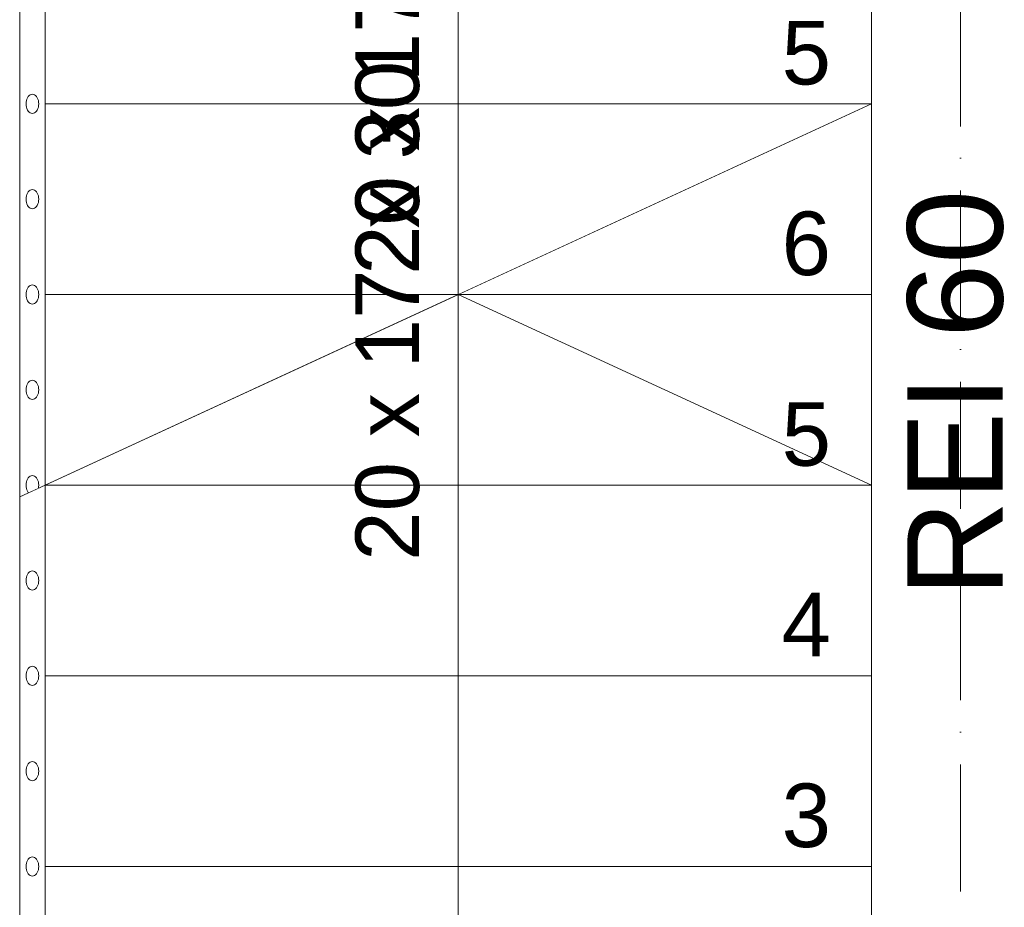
# Model space of a CAD drawing. Header units: millimetres. Extents: x 1700 to 4670, y 990 to 3874.
# Tile 92 of 110: x 2947 to 3102, y 2380 to 2520. Entities that reach past the tile are written whole.
import ezdxf

# ---------------------------------------------------------------- set-up
doc = ezdxf.new("R2010")
doc.units = ezdxf.units.MM
doc.linetypes.add('Kropki i Kreski', pattern=[300, 200, -50, 0, -50])
doc.linetypes.add('Wipeout_Contour', pattern=[1000, 0, -1000])
doc.layers.add('Nowe_250-A Schody Pochylnie', color=7, linetype='Continuous')
doc.layers.add('Nowe_260-A Balustrady', color=7, linetype='Continuous')
for name, color, linetype, lineweight in [('Nowe_250-A Schody Pochylnie_Nr_pióra__1', 7, 'Continuous', 13), ('Nowe_250-A Schody Pochylnie_Nr_pióra__11', 7, 'Continuous', 13), ('Nowe_250-A Schody Pochylnie_Nr_pióra__71', 7, 'Continuous', 13), ('Nowe_260-A Balustrady_Nr_pióra__91', 7, 'Continuous', 13), ('Nowe_410-K Osie_Nr_pióra__18', 9, 'Continuous', 13), ('Nowe_830-G Teksty Etykiety_Nr_pióra__1', 7, 'Continuous', 13)]:
    doc.layers.add(name, color=color, linetype=linetype, lineweight=lineweight)
doc.styles.add('STYL_AUTOMATYCZNY_1', font='txt')
doc.styles.add('STYL_AUTOMATYCZNY_3', font='txt')

msp = doc.modelspace()

# ---------------------------------------------------------------- linework, layer by layer
at = {"layer": 'Nowe_410-K Osie_Nr_pióra__18', "color": 9, "linetype": 'Kropki i Kreski', "lineweight": 13, "ltscale": 0.1}
msp.add_line((3094.79, 3004.46), (3094.79, 1093.85), dxfattribs=at)

# ---------------------------------------------------------------- texts
at = {"layer": 'Nowe_830-G Teksty Etykiety_Nr_pióra__1', "color": 252, "linetype": 'Continuous', "lineweight": 13, "insert": (3086.43, 2460.86), "char_height": 15, "attachment_point": 2, "rotation": 90, "style": 'STYL_AUTOMATYCZNY_3'}
msp.add_mtext('\\A1;{\\pqc;\\fArial|b0|i0|c238|p0;\\W1.000000;REI 60}', dxfattribs=at)

# ---------------------------------------------------------------- wipeouts: each hides what was drawn before it
at = {"color": 252, "linetype": 'Wipeout_Contour', "lineweight": 0, "ltscale": 39029.798399}
msp.add_wipeout([(2946.79, 2386.41), (2950.79, 2386.41), (2950.79, 2656.41), (2946.79, 2652.41)], dxfattribs=at).dxf.layer = 'Nowe_260-A Balustrady'

# ---------------------------------------------------------------- next in the draw order: linework, layer by layer
at = {"layer": 'Nowe_260-A Balustrady_Nr_pióra__91', "color": 252, "linetype": 'Continuous', "lineweight": 13}
for p, q in [((2950.79, 2386.41), (2950.79, 2656.41)), ((2946.79, 2652.41), (2946.79, 2386.41)), ((2946.79, 2386.41), (2950.79, 2386.41))]:
    msp.add_line(p, q, dxfattribs=at)

# ---------------------------------------------------------------- next in the draw order: wipeouts: each hides what was drawn before it
at = {"color": 252, "linetype": 'Wipeout_Contour', "lineweight": 0, "ltscale": 349843.348849}
msp.add_wipeout([(2949.79, 2506.41), (2949.77, 2506.67), (2949.73, 2506.92), (2949.65, 2507.16), (2949.55, 2507.37), (2949.43, 2507.56), (2949.29, 2507.71), (2949.13, 2507.82), (2948.96, 2507.88), (2948.79, 2507.91), (2948.61, 2507.88), (2948.44, 2507.82), (2948.29, 2507.71), (2948.14, 2507.56), (2948.02, 2507.37), (2947.92, 2507.16), (2947.85, 2506.92), (2947.8, 2506.67), (2947.79, 2506.41), (2947.8, 2506.15), (2947.85, 2505.89), (2947.92, 2505.66), (2948.02, 2505.44), (2948.14, 2505.26), (2948.29, 2505.11), (2948.44, 2505), (2948.61, 2504.93), (2948.79, 2504.91), (2948.96, 2504.93), (2949.13, 2505), (2949.29, 2505.11), (2949.43, 2505.26), (2949.55, 2505.44), (2949.65, 2505.66), (2949.73, 2505.89), (2949.77, 2506.15)], dxfattribs=at).dxf.layer = 'Nowe_260-A Balustrady'
at = {"color": 252, "linetype": 'Wipeout_Contour', "lineweight": 0, "ltscale": 351619.783133}
msp.add_wipeout([(2949.79, 2491.41), (2949.77, 2491.67), (2949.73, 2491.92), (2949.65, 2492.16), (2949.55, 2492.37), (2949.43, 2492.56), (2949.29, 2492.71), (2949.13, 2492.82), (2948.96, 2492.88), (2948.79, 2492.91), (2948.61, 2492.88), (2948.44, 2492.82), (2948.29, 2492.71), (2948.14, 2492.56), (2948.02, 2492.37), (2947.92, 2492.16), (2947.85, 2491.92), (2947.8, 2491.67), (2947.79, 2491.41), (2947.8, 2491.15), (2947.85, 2490.89), (2947.92, 2490.66), (2948.02, 2490.44), (2948.14, 2490.26), (2948.29, 2490.11), (2948.44, 2490), (2948.61, 2489.93), (2948.79, 2489.91), (2948.96, 2489.93), (2949.13, 2490), (2949.29, 2490.11), (2949.43, 2490.26), (2949.55, 2490.44), (2949.65, 2490.66), (2949.73, 2490.89), (2949.77, 2491.15)], dxfattribs=at).dxf.layer = 'Nowe_260-A Balustrady'
at = {"color": 252, "linetype": 'Wipeout_Contour', "lineweight": 0, "ltscale": 353469.79365}
msp.add_wipeout([(2949.79, 2476.41), (2949.77, 2476.67), (2949.73, 2476.92), (2949.65, 2477.16), (2949.55, 2477.37), (2949.43, 2477.56), (2949.29, 2477.71), (2949.13, 2477.82), (2948.96, 2477.88), (2948.79, 2477.91), (2948.61, 2477.88), (2948.44, 2477.82), (2948.29, 2477.71), (2948.14, 2477.56), (2948.02, 2477.37), (2947.92, 2477.16), (2947.85, 2476.92), (2947.8, 2476.67), (2947.79, 2476.41), (2947.8, 2476.15), (2947.85, 2475.89), (2947.92, 2475.66), (2948.02, 2475.44), (2948.14, 2475.26), (2948.29, 2475.11), (2948.44, 2475), (2948.61, 2474.93), (2948.79, 2474.91), (2948.96, 2474.93), (2949.13, 2475), (2949.29, 2475.11), (2949.43, 2475.26), (2949.55, 2475.44), (2949.65, 2475.66), (2949.73, 2475.89), (2949.77, 2476.15)], dxfattribs=at).dxf.layer = 'Nowe_260-A Balustrady'
at = {"color": 252, "linetype": 'Wipeout_Contour', "lineweight": 0, "ltscale": 355392.231393}
msp.add_wipeout([(2949.79, 2461.41), (2949.77, 2461.67), (2949.73, 2461.92), (2949.65, 2462.16), (2949.55, 2462.37), (2949.43, 2462.56), (2949.29, 2462.71), (2949.13, 2462.82), (2948.96, 2462.88), (2948.79, 2462.91), (2948.61, 2462.88), (2948.44, 2462.82), (2948.29, 2462.71), (2948.14, 2462.56), (2948.02, 2462.37), (2947.92, 2462.16), (2947.85, 2461.92), (2947.8, 2461.67), (2947.79, 2461.41), (2947.8, 2461.15), (2947.85, 2460.89), (2947.92, 2460.66), (2948.02, 2460.44), (2948.14, 2460.26), (2948.29, 2460.11), (2948.44, 2460), (2948.61, 2459.93), (2948.79, 2459.91), (2948.96, 2459.93), (2949.13, 2460), (2949.29, 2460.11), (2949.43, 2460.26), (2949.55, 2460.44), (2949.65, 2460.66), (2949.73, 2460.89), (2949.77, 2461.15)], dxfattribs=at).dxf.layer = 'Nowe_260-A Balustrady'
at = {"color": 252, "linetype": 'Wipeout_Contour', "lineweight": 0, "ltscale": 357385.927572}
msp.add_wipeout([(2949.79, 2446.41), (2949.77, 2446.67), (2949.73, 2446.92), (2949.65, 2447.16), (2949.55, 2447.37), (2949.43, 2447.56), (2949.29, 2447.71), (2949.13, 2447.82), (2948.96, 2447.88), (2948.79, 2447.91), (2948.61, 2447.88), (2948.44, 2447.82), (2948.29, 2447.71), (2948.14, 2447.56), (2948.02, 2447.37), (2947.92, 2447.16), (2947.85, 2446.92), (2947.8, 2446.67), (2947.79, 2446.41), (2947.8, 2446.15), (2947.85, 2445.89), (2947.92, 2445.66), (2948.02, 2445.44), (2948.14, 2445.26), (2948.29, 2445.11), (2948.44, 2445), (2948.61, 2444.93), (2948.79, 2444.91), (2948.96, 2444.93), (2949.13, 2445), (2949.29, 2445.11), (2949.43, 2445.26), (2949.55, 2445.44), (2949.65, 2445.66), (2949.73, 2445.89), (2949.77, 2446.15)], dxfattribs=at).dxf.layer = 'Nowe_260-A Balustrady'
at = {"color": 252, "linetype": 'Wipeout_Contour', "lineweight": 0, "ltscale": 359449.696482}
msp.add_wipeout([(2949.79, 2431.41), (2949.77, 2431.67), (2949.73, 2431.92), (2949.65, 2432.16), (2949.55, 2432.37), (2949.43, 2432.56), (2949.29, 2432.71), (2949.13, 2432.82), (2948.96, 2432.88), (2948.79, 2432.91), (2948.61, 2432.88), (2948.44, 2432.82), (2948.29, 2432.71), (2948.14, 2432.56), (2948.02, 2432.37), (2947.92, 2432.16), (2947.85, 2431.92), (2947.8, 2431.67), (2947.79, 2431.41), (2947.8, 2431.15), (2947.85, 2430.89), (2947.92, 2430.66), (2948.02, 2430.44), (2948.14, 2430.26), (2948.29, 2430.11), (2948.44, 2430), (2948.61, 2429.93), (2948.79, 2429.91), (2948.96, 2429.93), (2949.13, 2430), (2949.29, 2430.11), (2949.43, 2430.26), (2949.55, 2430.44), (2949.65, 2430.66), (2949.73, 2430.89), (2949.77, 2431.15)], dxfattribs=at).dxf.layer = 'Nowe_260-A Balustrady'
at = {"color": 252, "linetype": 'Wipeout_Contour', "lineweight": 0, "ltscale": 361582.338285}
msp.add_wipeout([(2949.79, 2416.41), (2949.77, 2416.67), (2949.73, 2416.92), (2949.65, 2417.16), (2949.55, 2417.37), (2949.43, 2417.56), (2949.29, 2417.71), (2949.13, 2417.82), (2948.96, 2417.88), (2948.79, 2417.91), (2948.61, 2417.88), (2948.44, 2417.82), (2948.29, 2417.71), (2948.14, 2417.56), (2948.02, 2417.37), (2947.92, 2417.16), (2947.85, 2416.92), (2947.8, 2416.67), (2947.79, 2416.41), (2947.8, 2416.15), (2947.85, 2415.89), (2947.92, 2415.66), (2948.02, 2415.44), (2948.14, 2415.26), (2948.29, 2415.11), (2948.44, 2415), (2948.61, 2414.93), (2948.79, 2414.91), (2948.96, 2414.93), (2949.13, 2415), (2949.29, 2415.11), (2949.43, 2415.26), (2949.55, 2415.44), (2949.65, 2415.66), (2949.73, 2415.89), (2949.77, 2416.15)], dxfattribs=at).dxf.layer = 'Nowe_260-A Balustrady'
at = {"color": 252, "linetype": 'Wipeout_Contour', "lineweight": 0, "ltscale": 363782.641703}
msp.add_wipeout([(2949.79, 2401.41), (2949.77, 2401.67), (2949.73, 2401.92), (2949.65, 2402.16), (2949.55, 2402.37), (2949.43, 2402.56), (2949.29, 2402.71), (2949.13, 2402.82), (2948.96, 2402.88), (2948.79, 2402.91), (2948.61, 2402.88), (2948.44, 2402.82), (2948.29, 2402.71), (2948.14, 2402.56), (2948.02, 2402.37), (2947.92, 2402.16), (2947.85, 2401.92), (2947.8, 2401.67), (2947.79, 2401.41), (2947.8, 2401.15), (2947.85, 2400.89), (2947.92, 2400.66), (2948.02, 2400.44), (2948.14, 2400.26), (2948.29, 2400.11), (2948.44, 2400), (2948.61, 2399.93), (2948.79, 2399.91), (2948.96, 2399.93), (2949.13, 2400), (2949.29, 2400.11), (2949.43, 2400.26), (2949.55, 2400.44), (2949.65, 2400.66), (2949.73, 2400.89), (2949.77, 2401.15)], dxfattribs=at).dxf.layer = 'Nowe_260-A Balustrady'

# ---------------------------------------------------------------- next in the draw order: linework, layer by layer
at = {"layer": 'Nowe_260-A Balustrady_Nr_pióra__91', "color": 252, "linetype": 'Continuous', "lineweight": 13, "flags": 128}
for points in [[(2949.79, 2506.41), (2949.77, 2506.67), (2949.73, 2506.92), (2949.65, 2507.16), (2949.55, 2507.37), (2949.43, 2507.56), (2949.29, 2507.71), (2949.13, 2507.82), (2948.96, 2507.88), (2948.79, 2507.91), (2948.61, 2507.88), (2948.44, 2507.82), (2948.29, 2507.71), (2948.14, 2507.56), (2948.02, 2507.37), (2947.92, 2507.16), (2947.85, 2506.92), (2947.8, 2506.67), (2947.79, 2506.41), (2947.8, 2506.15), (2947.85, 2505.89), (2947.92, 2505.66), (2948.02, 2505.44), (2948.14, 2505.26), (2948.29, 2505.11), (2948.44, 2505), (2948.61, 2504.93), (2948.79, 2504.91), (2948.96, 2504.93), (2949.13, 2505), (2949.29, 2505.11), (2949.43, 2505.26), (2949.55, 2505.44), (2949.65, 2505.66), (2949.73, 2505.89), (2949.77, 2506.15)], [(2949.79, 2491.41), (2949.77, 2491.67), (2949.73, 2491.92), (2949.65, 2492.16), (2949.55, 2492.37), (2949.43, 2492.56), (2949.29, 2492.71), (2949.13, 2492.82), (2948.96, 2492.88), (2948.79, 2492.91), (2948.61, 2492.88), (2948.44, 2492.82), (2948.29, 2492.71), (2948.14, 2492.56), (2948.02, 2492.37), (2947.92, 2492.16), (2947.85, 2491.92), (2947.8, 2491.67), (2947.79, 2491.41), (2947.8, 2491.15), (2947.85, 2490.89), (2947.92, 2490.66), (2948.02, 2490.44), (2948.14, 2490.26), (2948.29, 2490.11), (2948.44, 2490), (2948.61, 2489.93), (2948.79, 2489.91), (2948.96, 2489.93), (2949.13, 2490), (2949.29, 2490.11), (2949.43, 2490.26), (2949.55, 2490.44), (2949.65, 2490.66), (2949.73, 2490.89), (2949.77, 2491.15)], [(2949.79, 2476.41), (2949.77, 2476.67), (2949.73, 2476.92), (2949.65, 2477.16), (2949.55, 2477.37), (2949.43, 2477.56), (2949.29, 2477.71), (2949.13, 2477.82), (2948.96, 2477.88), (2948.79, 2477.91), (2948.61, 2477.88), (2948.44, 2477.82), (2948.29, 2477.71), (2948.14, 2477.56), (2948.02, 2477.37), (2947.92, 2477.16), (2947.85, 2476.92), (2947.8, 2476.67), (2947.79, 2476.41), (2947.8, 2476.15), (2947.85, 2475.89), (2947.92, 2475.66), (2948.02, 2475.44), (2948.14, 2475.26), (2948.29, 2475.11), (2948.44, 2475), (2948.61, 2474.93), (2948.79, 2474.91), (2948.96, 2474.93), (2949.13, 2475), (2949.29, 2475.11), (2949.43, 2475.26), (2949.55, 2475.44), (2949.65, 2475.66), (2949.73, 2475.89), (2949.77, 2476.15)], [(2949.79, 2461.41), (2949.77, 2461.67), (2949.73, 2461.92), (2949.65, 2462.16), (2949.55, 2462.37), (2949.43, 2462.56), (2949.29, 2462.71), (2949.13, 2462.82), (2948.96, 2462.88), (2948.79, 2462.91), (2948.61, 2462.88), (2948.44, 2462.82), (2948.29, 2462.71), (2948.14, 2462.56), (2948.02, 2462.37), (2947.92, 2462.16), (2947.85, 2461.92), (2947.8, 2461.67), (2947.79, 2461.41), (2947.8, 2461.15), (2947.85, 2460.89), (2947.92, 2460.66), (2948.02, 2460.44), (2948.14, 2460.26), (2948.29, 2460.11), (2948.44, 2460), (2948.61, 2459.93), (2948.79, 2459.91), (2948.96, 2459.93), (2949.13, 2460), (2949.29, 2460.11), (2949.43, 2460.26), (2949.55, 2460.44), (2949.65, 2460.66), (2949.73, 2460.89), (2949.77, 2461.15)], [(2949.79, 2446.41), (2949.77, 2446.67), (2949.73, 2446.92), (2949.65, 2447.16), (2949.55, 2447.37), (2949.43, 2447.56), (2949.29, 2447.71), (2949.13, 2447.82), (2948.96, 2447.88), (2948.79, 2447.91), (2948.61, 2447.88), (2948.44, 2447.82), (2948.29, 2447.71), (2948.14, 2447.56), (2948.02, 2447.37), (2947.92, 2447.16), (2947.85, 2446.92), (2947.8, 2446.67), (2947.79, 2446.41), (2947.8, 2446.15), (2947.85, 2445.89), (2947.92, 2445.66), (2948.02, 2445.44), (2948.14, 2445.26), (2948.29, 2445.11), (2948.44, 2445), (2948.61, 2444.93), (2948.79, 2444.91), (2948.96, 2444.93), (2949.13, 2445), (2949.29, 2445.11), (2949.43, 2445.26), (2949.55, 2445.44), (2949.65, 2445.66), (2949.73, 2445.89), (2949.77, 2446.15)], [(2949.79, 2431.41), (2949.77, 2431.67), (2949.73, 2431.92), (2949.65, 2432.16), (2949.55, 2432.37), (2949.43, 2432.56), (2949.29, 2432.71), (2949.13, 2432.82), (2948.96, 2432.88), (2948.79, 2432.91), (2948.61, 2432.88), (2948.44, 2432.82), (2948.29, 2432.71), (2948.14, 2432.56), (2948.02, 2432.37), (2947.92, 2432.16), (2947.85, 2431.92), (2947.8, 2431.67), (2947.79, 2431.41), (2947.8, 2431.15), (2947.85, 2430.89), (2947.92, 2430.66), (2948.02, 2430.44), (2948.14, 2430.26), (2948.29, 2430.11), (2948.44, 2430), (2948.61, 2429.93), (2948.79, 2429.91), (2948.96, 2429.93), (2949.13, 2430), (2949.29, 2430.11), (2949.43, 2430.26), (2949.55, 2430.44), (2949.65, 2430.66), (2949.73, 2430.89), (2949.77, 2431.15)], [(2949.79, 2416.41), (2949.77, 2416.67), (2949.73, 2416.92), (2949.65, 2417.16), (2949.55, 2417.37), (2949.43, 2417.56), (2949.29, 2417.71), (2949.13, 2417.82), (2948.96, 2417.88), (2948.79, 2417.91), (2948.61, 2417.88), (2948.44, 2417.82), (2948.29, 2417.71), (2948.14, 2417.56), (2948.02, 2417.37), (2947.92, 2417.16), (2947.85, 2416.92), (2947.8, 2416.67), (2947.79, 2416.41), (2947.8, 2416.15), (2947.85, 2415.89), (2947.92, 2415.66), (2948.02, 2415.44), (2948.14, 2415.26), (2948.29, 2415.11), (2948.44, 2415), (2948.61, 2414.93), (2948.79, 2414.91), (2948.96, 2414.93), (2949.13, 2415), (2949.29, 2415.11), (2949.43, 2415.26), (2949.55, 2415.44), (2949.65, 2415.66), (2949.73, 2415.89), (2949.77, 2416.15)], [(2949.79, 2401.41), (2949.77, 2401.67), (2949.73, 2401.92), (2949.65, 2402.16), (2949.55, 2402.37), (2949.43, 2402.56), (2949.29, 2402.71), (2949.13, 2402.82), (2948.96, 2402.88), (2948.79, 2402.91), (2948.61, 2402.88), (2948.44, 2402.82), (2948.29, 2402.71), (2948.14, 2402.56), (2948.02, 2402.37), (2947.92, 2402.16), (2947.85, 2401.92), (2947.8, 2401.67), (2947.79, 2401.41), (2947.8, 2401.15), (2947.85, 2400.89), (2947.92, 2400.66), (2948.02, 2400.44), (2948.14, 2400.26), (2948.29, 2400.11), (2948.44, 2400), (2948.61, 2399.93), (2948.79, 2399.91), (2948.96, 2399.93), (2949.13, 2400), (2949.29, 2400.11), (2949.43, 2400.26), (2949.55, 2400.44), (2949.65, 2400.66), (2949.73, 2400.89), (2949.77, 2401.15)]]:
    msp.add_lwpolyline(points, close=True, dxfattribs=at)

# ---------------------------------------------------------------- next in the draw order: wipeouts: each hides what was drawn before it
at = {"color": 252, "linetype": 'Wipeout_Contour', "lineweight": 0, "ltscale": 40737.128966}
msp.add_wipeout([(2946.79, 2326.41), (2950.79, 2326.41), (2950.79, 2446.41), (2946.79, 2444.56)], dxfattribs=at).dxf.layer = 'Nowe_260-A Balustrady'

# ---------------------------------------------------------------- next in the draw order: linework, layer by layer
at = {"layer": 'Nowe_260-A Balustrady_Nr_pióra__91', "color": 252, "linetype": 'Continuous', "lineweight": 13}
for p, q in [((2950.79, 2446.41), (2946.79, 2444.56)), ((2950.79, 2326.41), (2950.79, 2446.41)), ((2946.79, 2444.56), (2946.79, 2326.41))]:
    msp.add_line(p, q, dxfattribs=at)

# ---------------------------------------------------------------- next in the draw order: wipeouts: each hides what was drawn before it
at = {"color": 252, "linetype": 'Wipeout_Contour', "lineweight": 0, "ltscale": 359449.696482}
msp.add_wipeout([(2949.79, 2431.41), (2949.77, 2431.67), (2949.73, 2431.92), (2949.65, 2432.16), (2949.55, 2432.37), (2949.43, 2432.56), (2949.29, 2432.71), (2949.13, 2432.82), (2948.96, 2432.88), (2948.79, 2432.91), (2948.61, 2432.88), (2948.44, 2432.82), (2948.29, 2432.71), (2948.14, 2432.56), (2948.02, 2432.37), (2947.92, 2432.16), (2947.85, 2431.92), (2947.8, 2431.67), (2947.79, 2431.41), (2947.8, 2431.15), (2947.85, 2430.89), (2947.92, 2430.66), (2948.02, 2430.44), (2948.14, 2430.26), (2948.29, 2430.11), (2948.44, 2430), (2948.61, 2429.93), (2948.79, 2429.91), (2948.96, 2429.93), (2949.13, 2430), (2949.29, 2430.11), (2949.43, 2430.26), (2949.55, 2430.44), (2949.65, 2430.66), (2949.73, 2430.89), (2949.77, 2431.15)], dxfattribs=at).dxf.layer = 'Nowe_260-A Balustrady'
at = {"color": 252, "linetype": 'Wipeout_Contour', "lineweight": 0, "ltscale": 361582.338285}
msp.add_wipeout([(2949.79, 2416.41), (2949.77, 2416.67), (2949.73, 2416.92), (2949.65, 2417.16), (2949.55, 2417.37), (2949.43, 2417.56), (2949.29, 2417.71), (2949.13, 2417.82), (2948.96, 2417.88), (2948.79, 2417.91), (2948.61, 2417.88), (2948.44, 2417.82), (2948.29, 2417.71), (2948.14, 2417.56), (2948.02, 2417.37), (2947.92, 2417.16), (2947.85, 2416.92), (2947.8, 2416.67), (2947.79, 2416.41), (2947.8, 2416.15), (2947.85, 2415.89), (2947.92, 2415.66), (2948.02, 2415.44), (2948.14, 2415.26), (2948.29, 2415.11), (2948.44, 2415), (2948.61, 2414.93), (2948.79, 2414.91), (2948.96, 2414.93), (2949.13, 2415), (2949.29, 2415.11), (2949.43, 2415.26), (2949.55, 2415.44), (2949.65, 2415.66), (2949.73, 2415.89), (2949.77, 2416.15)], dxfattribs=at).dxf.layer = 'Nowe_260-A Balustrady'
at = {"color": 252, "linetype": 'Wipeout_Contour', "lineweight": 0, "ltscale": 363782.641703}
msp.add_wipeout([(2949.79, 2401.41), (2949.77, 2401.67), (2949.73, 2401.92), (2949.65, 2402.16), (2949.55, 2402.37), (2949.43, 2402.56), (2949.29, 2402.71), (2949.13, 2402.82), (2948.96, 2402.88), (2948.79, 2402.91), (2948.61, 2402.88), (2948.44, 2402.82), (2948.29, 2402.71), (2948.14, 2402.56), (2948.02, 2402.37), (2947.92, 2402.16), (2947.85, 2401.92), (2947.8, 2401.67), (2947.79, 2401.41), (2947.8, 2401.15), (2947.85, 2400.89), (2947.92, 2400.66), (2948.02, 2400.44), (2948.14, 2400.26), (2948.29, 2400.11), (2948.44, 2400), (2948.61, 2399.93), (2948.79, 2399.91), (2948.96, 2399.93), (2949.13, 2400), (2949.29, 2400.11), (2949.43, 2400.26), (2949.55, 2400.44), (2949.65, 2400.66), (2949.73, 2400.89), (2949.77, 2401.15)], dxfattribs=at).dxf.layer = 'Nowe_260-A Balustrady'
at = {"color": 252, "linetype": 'Wipeout_Contour', "lineweight": 0, "ltscale": 366049.386608}
msp.add_wipeout([(2949.79, 2386.41), (2949.77, 2386.67), (2949.73, 2386.92), (2949.65, 2387.16), (2949.55, 2387.37), (2949.43, 2387.56), (2949.29, 2387.71), (2949.13, 2387.82), (2948.96, 2387.88), (2948.79, 2387.91), (2948.61, 2387.88), (2948.44, 2387.82), (2948.29, 2387.71), (2948.14, 2387.56), (2948.02, 2387.37), (2947.92, 2387.16), (2947.85, 2386.92), (2947.8, 2386.67), (2947.79, 2386.41), (2947.8, 2386.15), (2947.85, 2385.89), (2947.92, 2385.66), (2948.02, 2385.44), (2948.14, 2385.26), (2948.29, 2385.11), (2948.44, 2385), (2948.61, 2384.93), (2948.79, 2384.91), (2948.96, 2384.93), (2949.13, 2385), (2949.29, 2385.11), (2949.43, 2385.26), (2949.55, 2385.44), (2949.65, 2385.66), (2949.73, 2385.89), (2949.77, 2386.15)], dxfattribs=at).dxf.layer = 'Nowe_260-A Balustrady'

# ---------------------------------------------------------------- next in the draw order: linework, layer by layer
at = {"layer": 'Nowe_260-A Balustrady_Nr_pióra__91', "color": 252, "linetype": 'Continuous', "lineweight": 13, "flags": 128}
for points in [[(2949.79, 2431.41), (2949.77, 2431.67), (2949.73, 2431.92), (2949.65, 2432.16), (2949.55, 2432.37), (2949.43, 2432.56), (2949.29, 2432.71), (2949.13, 2432.82), (2948.96, 2432.88), (2948.79, 2432.91), (2948.61, 2432.88), (2948.44, 2432.82), (2948.29, 2432.71), (2948.14, 2432.56), (2948.02, 2432.37), (2947.92, 2432.16), (2947.85, 2431.92), (2947.8, 2431.67), (2947.79, 2431.41), (2947.8, 2431.15), (2947.85, 2430.89), (2947.92, 2430.66), (2948.02, 2430.44), (2948.14, 2430.26), (2948.29, 2430.11), (2948.44, 2430), (2948.61, 2429.93), (2948.79, 2429.91), (2948.96, 2429.93), (2949.13, 2430), (2949.29, 2430.11), (2949.43, 2430.26), (2949.55, 2430.44), (2949.65, 2430.66), (2949.73, 2430.89), (2949.77, 2431.15)], [(2949.79, 2416.41), (2949.77, 2416.67), (2949.73, 2416.92), (2949.65, 2417.16), (2949.55, 2417.37), (2949.43, 2417.56), (2949.29, 2417.71), (2949.13, 2417.82), (2948.96, 2417.88), (2948.79, 2417.91), (2948.61, 2417.88), (2948.44, 2417.82), (2948.29, 2417.71), (2948.14, 2417.56), (2948.02, 2417.37), (2947.92, 2417.16), (2947.85, 2416.92), (2947.8, 2416.67), (2947.79, 2416.41), (2947.8, 2416.15), (2947.85, 2415.89), (2947.92, 2415.66), (2948.02, 2415.44), (2948.14, 2415.26), (2948.29, 2415.11), (2948.44, 2415), (2948.61, 2414.93), (2948.79, 2414.91), (2948.96, 2414.93), (2949.13, 2415), (2949.29, 2415.11), (2949.43, 2415.26), (2949.55, 2415.44), (2949.65, 2415.66), (2949.73, 2415.89), (2949.77, 2416.15)], [(2949.79, 2401.41), (2949.77, 2401.67), (2949.73, 2401.92), (2949.65, 2402.16), (2949.55, 2402.37), (2949.43, 2402.56), (2949.29, 2402.71), (2949.13, 2402.82), (2948.96, 2402.88), (2948.79, 2402.91), (2948.61, 2402.88), (2948.44, 2402.82), (2948.29, 2402.71), (2948.14, 2402.56), (2948.02, 2402.37), (2947.92, 2402.16), (2947.85, 2401.92), (2947.8, 2401.67), (2947.79, 2401.41), (2947.8, 2401.15), (2947.85, 2400.89), (2947.92, 2400.66), (2948.02, 2400.44), (2948.14, 2400.26), (2948.29, 2400.11), (2948.44, 2400), (2948.61, 2399.93), (2948.79, 2399.91), (2948.96, 2399.93), (2949.13, 2400), (2949.29, 2400.11), (2949.43, 2400.26), (2949.55, 2400.44), (2949.65, 2400.66), (2949.73, 2400.89), (2949.77, 2401.15)], [(2949.79, 2386.41), (2949.77, 2386.67), (2949.73, 2386.92), (2949.65, 2387.16), (2949.55, 2387.37), (2949.43, 2387.56), (2949.29, 2387.71), (2949.13, 2387.82), (2948.96, 2387.88), (2948.79, 2387.91), (2948.61, 2387.88), (2948.44, 2387.82), (2948.29, 2387.71), (2948.14, 2387.56), (2948.02, 2387.37), (2947.92, 2387.16), (2947.85, 2386.92), (2947.8, 2386.67), (2947.79, 2386.41), (2947.8, 2386.15), (2947.85, 2385.89), (2947.92, 2385.66), (2948.02, 2385.44), (2948.14, 2385.26), (2948.29, 2385.11), (2948.44, 2385), (2948.61, 2384.93), (2948.79, 2384.91), (2948.96, 2384.93), (2949.13, 2385), (2949.29, 2385.11), (2949.43, 2385.26), (2949.55, 2385.44), (2949.65, 2385.66), (2949.73, 2385.89), (2949.77, 2386.15)]]:
    msp.add_lwpolyline(points, close=True, dxfattribs=at)

# ---------------------------------------------------------------- next in the draw order: wipeouts: each hides what was drawn before it
at = {"color": 252, "linetype": 'Wipeout_Contour', "lineweight": 0, "ltscale": 41571.001897}
msp.add_wipeout([(2950.79, 2386.41), (3080.79, 2386.41), (3080.79, 2656.41), (2950.79, 2656.41)], dxfattribs=at).dxf.layer = 'Nowe_250-A Schody Pochylnie'

# ---------------------------------------------------------------- next in the draw order: linework, layer by layer
at = {"layer": 'Nowe_250-A Schody Pochylnie_Nr_pióra__1', "color": 252, "linetype": 'Continuous', "lineweight": 13}
for p, q in [((2950.79, 2656.41), (2950.79, 2386.41)), ((3080.79, 2386.41), (3080.79, 2656.41)), ((2950.79, 2386.41), (3080.79, 2386.41))]:
    msp.add_line(p, q, dxfattribs=at)

# ---------------------------------------------------------------- next in the draw order: wipeouts: each hides what was drawn before it
at = {"color": 252, "linetype": 'Wipeout_Contour', "lineweight": 0, "ltscale": 42890.209559}
msp.add_wipeout([(2950.79, 2386.41), (3080.79, 2386.41), (3080.79, 2416.41), (2950.79, 2416.41)], dxfattribs=at).dxf.layer = 'Nowe_250-A Schody Pochylnie'

# ---------------------------------------------------------------- next in the draw order: hatches: boundary and pattern name
at = {"layer": 'Nowe_250-A Schody Pochylnie', "linetype": 'Continuous', "lineweight": 0}
msp.add_hatch(color=252, dxfattribs=at).paths.add_polyline_path([(3019.54, 2386.41, 1), (3012.04, 2386.41, 1)])

# ---------------------------------------------------------------- next in the draw order: linework, layer by layer
at = {"layer": 'Nowe_250-A Schody Pochylnie_Nr_pióra__11', "color": 252, "linetype": 'Continuous', "lineweight": 13}
for p, q in [((3080.79, 2416.41), (2950.79, 2416.41)), ((2950.79, 2416.41), (2950.79, 2386.41)), ((3080.79, 2386.41), (3080.79, 2416.41)), ((2950.79, 2386.41), (3080.79, 2386.41))]:
    msp.add_line(p, q, dxfattribs=at)
at = {"layer": 'Nowe_250-A Schody Pochylnie_Nr_pióra__11', "color": 252, "linetype": 'Continuous', "lineweight": 13, "flags": 128}
msp.add_lwpolyline([(3019.54, 2386.41, 1), (3012.04, 2386.41, 1)], format="xyb", close=True, dxfattribs=at)

# ---------------------------------------------------------------- next in the draw order: texts
at = {"layer": 'Nowe_250-A Schody Pochylnie_Nr_pióra__71', "color": 252, "lineweight": 13, "insert": (3066.66, 2394.48), "char_height": 10, "attachment_point": 4, "style": 'STYL_AUTOMATYCZNY_1'}
msp.add_mtext('\\A1;{\\pql;\\fArial|b0|i0|c238|p0;\\W1.000000;1}', dxfattribs=at)

# ---------------------------------------------------------------- next in the draw order: wipeouts: each hides what was drawn before it
at = {"color": 252, "linetype": 'Wipeout_Contour', "lineweight": 0, "ltscale": 42435.421935}
msp.add_wipeout([(2950.79, 2416.41), (3080.79, 2416.41), (3080.79, 2446.41), (2950.79, 2446.41)], dxfattribs=at).dxf.layer = 'Nowe_250-A Schody Pochylnie'

# ---------------------------------------------------------------- next in the draw order: linework, layer by layer
at = {"layer": 'Nowe_250-A Schody Pochylnie_Nr_pióra__11', "color": 252, "linetype": 'Continuous', "lineweight": 13}
for p, q in [((3080.79, 2446.41), (2950.79, 2446.41)), ((2950.79, 2446.41), (2950.79, 2416.41)), ((3080.79, 2416.41), (3080.79, 2446.41)), ((2950.79, 2416.41), (3080.79, 2416.41)), ((3015.79, 2386.41), (3015.79, 2416.41))]:
    msp.add_line(p, q, dxfattribs=at)

# ---------------------------------------------------------------- next in the draw order: texts
at = {"layer": 'Nowe_250-A Schody Pochylnie_Nr_pióra__71', "color": 252, "lineweight": 13, "insert": (3066.66, 2424.48), "char_height": 10, "attachment_point": 4, "style": 'STYL_AUTOMATYCZNY_1'}
msp.add_mtext('\\A1;{\\pql;\\fArial|b0|i0|c238|p0;\\W1.000000;2}', dxfattribs=at)

# ---------------------------------------------------------------- next in the draw order: wipeouts: each hides what was drawn before it
at = {"color": 252, "linetype": 'Wipeout_Contour', "lineweight": 0, "ltscale": 42010.047446}
msp.add_wipeout([(2950.79, 2446.41), (3080.79, 2446.41), (3080.79, 2476.41), (2950.79, 2476.41)], dxfattribs=at).dxf.layer = 'Nowe_250-A Schody Pochylnie'

# ---------------------------------------------------------------- next in the draw order: linework, layer by layer
at = {"layer": 'Nowe_250-A Schody Pochylnie_Nr_pióra__11', "color": 252, "linetype": 'Continuous', "lineweight": 13}
for p, q in [((3080.79, 2476.41), (2950.79, 2476.41)), ((2950.79, 2476.41), (2950.79, 2446.41)), ((3080.79, 2446.41), (3080.79, 2476.41)), ((2950.79, 2446.41), (3080.79, 2446.41))]:
    msp.add_line(p, q, dxfattribs=at)

# ---------------------------------------------------------------- next in the draw order: texts
at = {"layer": 'Nowe_250-A Schody Pochylnie_Nr_pióra__71', "color": 252, "lineweight": 13, "insert": (3066.66, 2454.39), "char_height": 10, "attachment_point": 4, "style": 'STYL_AUTOMATYCZNY_1'}
msp.add_mtext('\\A1;{\\pql;\\fArial|b0|i0|c238|p0;\\W1.000000;3}', dxfattribs=at)

# ---------------------------------------------------------------- next in the draw order: wipeouts: each hides what was drawn before it
at = {"color": 252, "linetype": 'Wipeout_Contour', "lineweight": 0, "ltscale": 41614.997916}
msp.add_wipeout([(2950.79, 2476.41), (3080.79, 2476.41), (3080.79, 2506.41), (2950.79, 2506.41)], dxfattribs=at).dxf.layer = 'Nowe_250-A Schody Pochylnie'

# ---------------------------------------------------------------- next in the draw order: linework, layer by layer
at = {"layer": 'Nowe_250-A Schody Pochylnie_Nr_pióra__11', "color": 252, "linetype": 'Continuous', "lineweight": 13}
for p, q in [((3080.79, 2506.41), (2950.79, 2506.41)), ((2950.79, 2506.41), (2950.79, 2476.41)), ((3080.79, 2476.41), (3080.79, 2506.41)), ((2950.79, 2476.41), (3080.79, 2476.41))]:
    msp.add_line(p, q, dxfattribs=at)

# ---------------------------------------------------------------- next in the draw order: texts
at = {"layer": 'Nowe_250-A Schody Pochylnie_Nr_pióra__71', "color": 252, "lineweight": 13, "insert": (3066.66, 2484.48), "char_height": 10, "attachment_point": 4, "style": 'STYL_AUTOMATYCZNY_1'}
msp.add_mtext('\\A1;{\\pql;\\fArial|b0|i0|c238|p0;\\W1.000000;4}', dxfattribs=at)

# ---------------------------------------------------------------- next in the draw order: wipeouts: each hides what was drawn before it
at = {"color": 252, "linetype": 'Wipeout_Contour', "lineweight": 0, "ltscale": 41251.154742}
msp.add_wipeout([(2950.79, 2506.41), (3080.79, 2506.41), (3080.79, 2536.41), (2950.79, 2536.41)], dxfattribs=at).dxf.layer = 'Nowe_250-A Schody Pochylnie'

# ---------------------------------------------------------------- next in the draw order: linework, layer by layer
at = {"layer": 'Nowe_250-A Schody Pochylnie_Nr_pióra__11', "color": 252, "linetype": 'Continuous', "lineweight": 13}
for p, q in [((3015.79, 2416.41), (3015.79, 2656.41)), ((2950.79, 2536.41), (2950.79, 2506.41)), ((3080.79, 2506.41), (3080.79, 2536.41)), ((2950.79, 2506.41), (3080.79, 2506.41))]:
    msp.add_line(p, q, dxfattribs=at)

# ---------------------------------------------------------------- next in the draw order: texts
at = {"layer": 'Nowe_250-A Schody Pochylnie_Nr_pióra__71', "color": 252, "lineweight": 13, "insert": (3012.53, 2521.41), "char_height": 10, "attachment_point": 8, "rotation": 90, "style": 'STYL_AUTOMATYCZNY_1'}
msp.add_mtext('\\A1;{\\pqc;\\pt0,7100;\\fArial|b0|i0|c238|p0;\\W1.000000;20 x \\fArial|b0|i0|c238|p0;\\W1.000000;17\\fArial|b0|i0|c238|p0;\\W1.000000;\\A1{\\H.66x;\\S^  ;}\\fArial|b0|i0|c238|p0;\\W1.000000;\\fArial|b0|i0|c238|p0;\\W1.000000; x \\fArial|b0|i0|c238|p0;\\W1.000000;30\\fArial|b0|i0|c238|p0;\\W1.000000;\\A1{\\H.66x;\\S^  ;}\\fArial|b0|i0|c238|p0;\\W1.000000;\\fArial|b0|i0|c238|p0;\\W1.000000;\\fArial|b0|i0|c238|p0;\\W1.000000;\\fArial|b0|i0|c238|p0;\\W1.000000;\\A1{\\H.66x;\\S^  ;}\\fArial|b0|i0|c238|p0;\\W1.000000;}', dxfattribs=at)
at = {"layer": 'Nowe_250-A Schody Pochylnie_Nr_pióra__71', "color": 252, "lineweight": 13, "insert": (3066.66, 2514.39), "char_height": 10, "attachment_point": 4, "style": 'STYL_AUTOMATYCZNY_1'}
msp.add_mtext('\\A1;{\\pql;\\fArial|b0|i0|c238|p0;\\W1.000000;5}', dxfattribs=at)

# ---------------------------------------------------------------- next in the draw order: wipeouts: each hides what was drawn before it
at = {"color": 252, "linetype": 'Wipeout_Contour', "lineweight": 0, "ltscale": 42995.078224}
msp.add_wipeout([(2950.79, 2326.41), (3080.79, 2326.41), (3080.79, 2506.41), (2950.79, 2446.41)], dxfattribs=at).dxf.layer = 'Nowe_250-A Schody Pochylnie'

# ---------------------------------------------------------------- next in the draw order: linework, layer by layer
at = {"layer": 'Nowe_250-A Schody Pochylnie_Nr_pióra__1', "color": 252, "linetype": 'Continuous', "lineweight": 13}
for p, q in [((3080.79, 2326.41), (3080.79, 2506.41)), ((2950.79, 2446.41), (2950.79, 2326.41))]:
    msp.add_line(p, q, dxfattribs=at)

# ---------------------------------------------------------------- next in the draw order: wipeouts: each hides what was drawn before it
at = {"color": 252, "linetype": 'Wipeout_Contour', "lineweight": 0, "ltscale": 43373.475979}
msp.add_wipeout([(2950.79, 2356.41), (3080.79, 2356.41), (3080.79, 2386.41), (2950.79, 2386.41)], dxfattribs=at).dxf.layer = 'Nowe_250-A Schody Pochylnie'

# ---------------------------------------------------------------- next in the draw order: linework, layer by layer
at = {"layer": 'Nowe_250-A Schody Pochylnie_Nr_pióra__11', "color": 252, "linetype": 'Continuous', "lineweight": 13}
for p, q in [((3080.79, 2386.41), (2950.79, 2386.41)), ((2950.79, 2386.41), (2950.79, 2356.41)), ((3080.79, 2356.41), (3080.79, 2386.41))]:
    msp.add_line(p, q, dxfattribs=at)

# ---------------------------------------------------------------- next in the draw order: wipeouts: each hides what was drawn before it
at = {"color": 252, "linetype": 'Wipeout_Contour', "lineweight": 0, "ltscale": 42890.209574}
msp.add_wipeout([(2950.79, 2386.41), (3080.79, 2386.41), (3080.79, 2416.41), (2950.79, 2416.41)], dxfattribs=at).dxf.layer = 'Nowe_250-A Schody Pochylnie'

# ---------------------------------------------------------------- next in the draw order: linework, layer by layer
at = {"layer": 'Nowe_250-A Schody Pochylnie_Nr_pióra__11', "color": 252, "linetype": 'Continuous', "lineweight": 13}
for p, q in [((3080.79, 2416.41), (2950.79, 2416.41)), ((2950.79, 2416.41), (2950.79, 2386.41)), ((3080.79, 2386.41), (3080.79, 2416.41)), ((2950.79, 2386.41), (3080.79, 2386.41))]:
    msp.add_line(p, q, dxfattribs=at)

# ---------------------------------------------------------------- next in the draw order: texts
at = {"layer": 'Nowe_250-A Schody Pochylnie_Nr_pióra__71', "color": 252, "lineweight": 13, "insert": (3066.66, 2394.39), "char_height": 10, "attachment_point": 4, "style": 'STYL_AUTOMATYCZNY_1'}
msp.add_mtext('\\A1;{\\pql;\\fArial|b0|i0|c238|p0;\\W1.000000;3}', dxfattribs=at)

# ---------------------------------------------------------------- next in the draw order: wipeouts: each hides what was drawn before it
at = {"color": 252, "linetype": 'Wipeout_Contour', "lineweight": 0, "ltscale": 42435.421948}
msp.add_wipeout([(2950.79, 2416.41), (3080.79, 2416.41), (3080.79, 2446.41), (2950.79, 2446.41)], dxfattribs=at).dxf.layer = 'Nowe_250-A Schody Pochylnie'

# ---------------------------------------------------------------- next in the draw order: linework, layer by layer
at = {"layer": 'Nowe_250-A Schody Pochylnie_Nr_pióra__11', "color": 252, "linetype": 'Continuous', "lineweight": 13}
for p, q in [((3080.79, 2446.41), (2950.79, 2446.41)), ((2950.79, 2446.41), (2950.79, 2416.41)), ((3080.79, 2416.41), (3080.79, 2446.41)), ((2950.79, 2416.41), (3080.79, 2416.41))]:
    msp.add_line(p, q, dxfattribs=at)

# ---------------------------------------------------------------- next in the draw order: texts
at = {"layer": 'Nowe_250-A Schody Pochylnie_Nr_pióra__71', "color": 252, "lineweight": 13, "insert": (3066.66, 2424.48), "char_height": 10, "attachment_point": 4, "style": 'STYL_AUTOMATYCZNY_1'}
msp.add_mtext('\\A1;{\\pql;\\fArial|b0|i0|c238|p0;\\W1.000000;4}', dxfattribs=at)

# ---------------------------------------------------------------- next in the draw order: wipeouts: each hides what was drawn before it
at = {"color": 252, "linetype": 'Wipeout_Contour', "lineweight": 0, "ltscale": 42621.232977}
msp.add_wipeout([(2950.79, 2446.41), (3080.79, 2446.41), (3080.79, 2476.41), (3015.79, 2476.41)], dxfattribs=at).dxf.layer = 'Nowe_250-A Schody Pochylnie'

# ---------------------------------------------------------------- next in the draw order: linework, layer by layer
at = {"layer": 'Nowe_250-A Schody Pochylnie_Nr_pióra__11', "color": 252, "linetype": 'Continuous', "lineweight": 13}
for p, q in [((3080.79, 2476.41), (3015.79, 2476.41)), ((3080.79, 2446.41), (3080.79, 2476.41)), ((2950.79, 2446.41), (3080.79, 2446.41))]:
    msp.add_line(p, q, dxfattribs=at)

# ---------------------------------------------------------------- next in the draw order: texts
at = {"layer": 'Nowe_250-A Schody Pochylnie_Nr_pióra__71', "color": 252, "lineweight": 13, "insert": (3066.66, 2454.39), "char_height": 10, "attachment_point": 4, "style": 'STYL_AUTOMATYCZNY_1'}
msp.add_mtext('\\A1;{\\pql;\\fArial|b0|i0|c238|p0;\\W1.000000;5}', dxfattribs=at)

# ---------------------------------------------------------------- next in the draw order: wipeouts: each hides what was drawn before it
at = {"color": 252, "linetype": 'Wipeout_Contour', "lineweight": 0, "ltscale": 32489.501122}
msp.add_wipeout([(3080.79, 2506.41), (3015.79, 2476.41), (3080.79, 2476.41)], dxfattribs=at).dxf.layer = 'Nowe_250-A Schody Pochylnie'

# ---------------------------------------------------------------- next in the draw order: linework, layer by layer
at = {"layer": 'Nowe_250-A Schody Pochylnie_Nr_pióra__11', "color": 252, "linetype": 'Continuous', "lineweight": 13}
for p, q in [((2950.79, 2446.41), (3080.79, 2506.41)), ((3080.79, 2476.41), (3080.79, 2506.41)), ((3015.79, 2476.41), (2950.79, 2446.41)), ((3015.79, 2476.41), (3080.79, 2476.41)), ((3015.79, 2356.41), (3015.79, 2476.41)), ((3080.79, 2446.41), (3015.79, 2476.41))]:
    msp.add_line(p, q, dxfattribs=at)

# ---------------------------------------------------------------- next in the draw order: texts
at = {"layer": 'Nowe_250-A Schody Pochylnie_Nr_pióra__71', "color": 252, "lineweight": 13, "insert": (3012.53, 2476.41), "char_height": 10, "attachment_point": 8, "rotation": 90, "style": 'STYL_AUTOMATYCZNY_1'}
msp.add_mtext('\\A1;{\\pqc;\\pt0,7100;\\fArial|b0|i0|c238|p0;\\W1.000000;20 x \\fArial|b0|i0|c238|p0;\\W1.000000;17\\fArial|b0|i0|c238|p0;\\W1.000000;\\A1{\\H.66x;\\S^  ;}\\fArial|b0|i0|c238|p0;\\W1.000000;\\fArial|b0|i0|c238|p0;\\W1.000000; x \\fArial|b0|i0|c238|p0;\\W1.000000;30\\fArial|b0|i0|c238|p0;\\W1.000000;\\A1{\\H.66x;\\S^  ;}\\fArial|b0|i0|c238|p0;\\W1.000000;\\fArial|b0|i0|c238|p0;\\W1.000000;\\fArial|b0|i0|c238|p0;\\W1.000000;\\fArial|b0|i0|c238|p0;\\W1.000000;\\A1{\\H.66x;\\S^  ;}\\fArial|b0|i0|c238|p0;\\W1.000000;}', dxfattribs=at)
at = {"layer": 'Nowe_250-A Schody Pochylnie_Nr_pióra__71', "color": 252, "lineweight": 13, "insert": (3066.66, 2484.39), "char_height": 10, "attachment_point": 4, "style": 'STYL_AUTOMATYCZNY_1'}
msp.add_mtext('\\A1;{\\pql;\\fArial|b0|i0|c238|p0;\\W1.000000;6}', dxfattribs=at)

doc.saveas('drawing.dxf')
